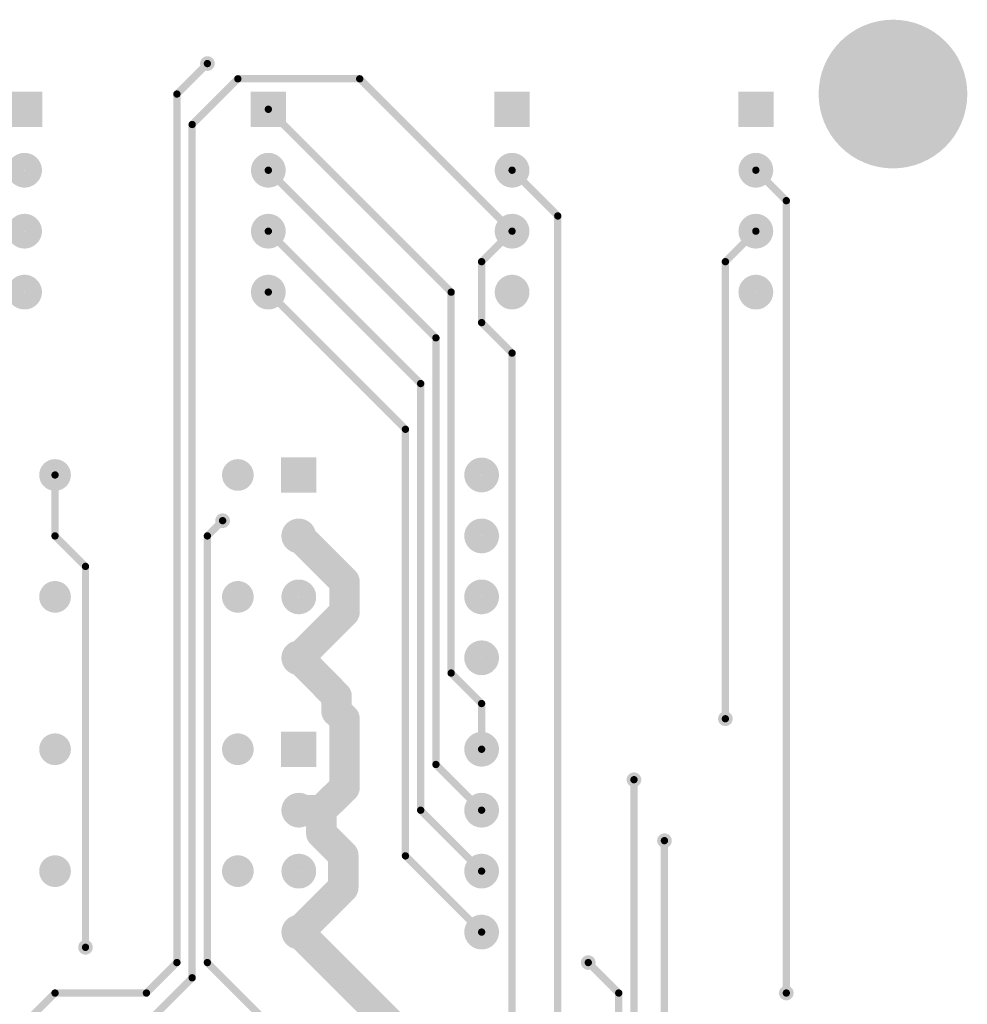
# Model space of a CAD drawing. Extents: x 0.24 to 7.39, y 0.21 to 4.62.
# Tile 11 of 11: x 5.84 to 7.39, y 3 to 4.62. Entities that reach past the tile are written whole.
import ezdxf

# ---------------------------------------------------------------- set-up
doc = ezdxf.new("R2010")
doc.units = 0

msp = doc.modelspace()

# ---------------------------------------------------------------- linework, layer by layer
at = {"layer": 'BOT'}
for points, const_width in [([(7.21, 4.496, 1), (7.332, 4.496, 1)], 0.122), ([(6.14, 4.546, 1), (6.152, 4.546, 1)], 0.012), ([(6.143, 4.546, 1), (6.149, 4.546, 1)], 0.006), ([(6.193, 4.521, 1), (6.199, 4.521, 1)], 0.006), ([(6.193, 4.521, 1), (6.199, 4.521, 1)], 0.006), ([(6.393, 4.521, 1), (6.399, 4.521, 1)], 0.006), ([(6.393, 4.521, 1), (6.399, 4.521, 1)], 0.006), ([(6.093, 4.496, 1), (6.099, 4.496, 1)], 0.006), ([(6.093, 4.496, 1), (6.099, 4.496, 1)], 0.006), ([(6.243, 4.471, 1), (6.249, 4.471, 1)], 0.006), ([(6.118, 4.446, 1), (6.124, 4.446, 1)], 0.006), ([(6.118, 4.446, 1), (6.124, 4.446, 1)], 0.006), ([(5.832, 4.371, 1), (5.86, 4.371, 1)], 0.029), ([(6.232, 4.371, 1), (6.26, 4.371, 1)], 0.029), ([(6.632, 4.371, 1), (6.66, 4.371, 1)], 0.029), ([(7.032, 4.371, 1), (7.06, 4.371, 1)], 0.029), ([(6.243, 4.371, 1), (6.249, 4.371, 1)], 0.006), ([(6.643, 4.371, 1), (6.649, 4.371, 1)], 0.006), ([(7.043, 4.371, 1), (7.049, 4.371, 1)], 0.006), ([(7.093, 4.321, 1), (7.099, 4.321, 1)], 0.006), ([(7.093, 4.321, 1), (7.099, 4.321, 1)], 0.006), ([(5.832, 4.271, 1), (5.86, 4.271, 1)], 0.029), ([(6.232, 4.271, 1), (6.26, 4.271, 1)], 0.029), ([(6.632, 4.271, 1), (6.66, 4.271, 1)], 0.029), ([(6.718, 4.296, 1), (6.724, 4.296, 1)], 0.006), ([(6.718, 4.296, 1), (6.724, 4.296, 1)], 0.006), ([(7.032, 4.271, 1), (7.06, 4.271, 1)], 0.029), ([(6.243, 4.271, 1), (6.249, 4.271, 1)], 0.006), ([(6.643, 4.271, 1), (6.649, 4.271, 1)], 0.006), ([(6.643, 4.271, 1), (6.649, 4.271, 1)], 0.006), ([(7.043, 4.271, 1), (7.049, 4.271, 1)], 0.006), ([(6.593, 4.221, 1), (6.599, 4.221, 1)], 0.006), ([(6.593, 4.221, 1), (6.599, 4.221, 1)], 0.006), ([(6.993, 4.221, 1), (6.999, 4.221, 1)], 0.006), ([(6.993, 4.221, 1), (6.999, 4.221, 1)], 0.006), ([(5.832, 4.171, 1), (5.86, 4.171, 1)], 0.029), ([(6.232, 4.171, 1), (6.26, 4.171, 1)], 0.029), ([(6.632, 4.171, 1), (6.66, 4.171, 1)], 0.029), ([(7.032, 4.171, 1), (7.06, 4.171, 1)], 0.029), ([(6.243, 4.171, 1), (6.249, 4.171, 1)], 0.006), ([(6.543, 4.171, 1), (6.549, 4.171, 1)], 0.006), ([(6.543, 4.171, 1), (6.549, 4.171, 1)], 0.006), ([(6.593, 4.121, 1), (6.599, 4.121, 1)], 0.006), ([(6.593, 4.121, 1), (6.599, 4.121, 1)], 0.006), ([(6.518, 4.096, 1), (6.524, 4.096, 1)], 0.006), ([(6.518, 4.096, 1), (6.524, 4.096, 1)], 0.006), ([(6.643, 4.071, 1), (6.649, 4.071, 1)], 0.006), ([(6.643, 4.071, 1), (6.649, 4.071, 1)], 0.006), ([(6.493, 4.021, 1), (6.499, 4.021, 1)], 0.006), ([(6.493, 4.021, 1), (6.499, 4.021, 1)], 0.006), ([(6.468, 3.946, 1), (6.474, 3.946, 1)], 0.006), ([(6.468, 3.946, 1), (6.474, 3.946, 1)], 0.006), ([(5.883, 3.871, 1), (5.909, 3.871, 1)], 0.026), ([(6.183, 3.871, 1), (6.209, 3.871, 1)], 0.026), ([(6.582, 3.871, 1), (6.61, 3.871, 1)], 0.029), ([(5.893, 3.871, 1), (5.899, 3.871, 1)], 0.006), ([(5.893, 3.871, 1), (5.899, 3.871, 1)], 0.006), ([(6.165, 3.796, 1), (6.177, 3.796, 1)], 0.012), ([(6.168, 3.796, 1), (6.174, 3.796, 1)], 0.006), ([(6.282, 3.771, 1), (6.31, 3.771, 1)], 0.029), ([(6.582, 3.771, 1), (6.61, 3.771, 1)], 0.029), ([(6.2835, 3.771, 1), (6.3085, 3.771, 1)], 0.025), ([(5.893, 3.771, 1), (5.899, 3.771, 1)], 0.006), ([(5.893, 3.771, 1), (5.899, 3.771, 1)], 0.006), ([(5.893, 3.771, 1), (5.899, 3.771, 1)], 0.006), ([(5.893, 3.771, 1), (5.899, 3.771, 1)], 0.006), ([(6.143, 3.771, 1), (6.149, 3.771, 1)], 0.006), ([(6.143, 3.771, 1), (6.149, 3.771, 1)], 0.006), ([(5.943, 3.721, 1), (5.949, 3.721, 1)], 0.006), ([(5.943, 3.721, 1), (5.949, 3.721, 1)], 0.006), ([(5.943, 3.721, 1), (5.949, 3.721, 1)], 0.006), ([(5.943, 3.721, 1), (5.949, 3.721, 1)], 0.006), ([(6.3585, 3.696, 1), (6.3835, 3.696, 1)], 0.025), ([(6.3585, 3.696, 1), (6.3835, 3.696, 1)], 0.025), ([(6.282, 3.671, 1), (6.31, 3.671, 1)], 0.029), ([(6.582, 3.671, 1), (6.61, 3.671, 1)], 0.029), ([(5.883, 3.671, 1), (5.909, 3.671, 1)], 0.026), ([(6.183, 3.671, 1), (6.209, 3.671, 1)], 0.026), ([(6.3585, 3.646, 1), (6.3835, 3.646, 1)], 0.025), ([(6.3585, 3.646, 1), (6.3835, 3.646, 1)], 0.025), ([(6.282, 3.571, 1), (6.31, 3.571, 1)], 0.029), ([(6.2835, 3.571, 1), (6.3085, 3.571, 1)], 0.025), ([(6.2835, 3.571, 1), (6.3085, 3.571, 1)], 0.025), ([(6.582, 3.571, 1), (6.61, 3.571, 1)], 0.029), ([(6.543, 3.546, 1), (6.549, 3.546, 1)], 0.006), ([(6.543, 3.546, 1), (6.549, 3.546, 1)], 0.006), ([(6.3455, 3.508, 1), (6.3705, 3.508, 1)], 0.025), ([(6.3455, 3.508, 1), (6.3705, 3.508, 1)], 0.025), ([(6.3455, 3.483, 1), (6.3705, 3.483, 1)], 0.025), ([(6.3455, 3.483, 1), (6.3705, 3.483, 1)], 0.025), ([(6.3585, 3.471, 1), (6.3835, 3.471, 1)], 0.025), ([(6.3585, 3.471, 1), (6.3835, 3.471, 1)], 0.025), ([(6.593, 3.496, 1), (6.599, 3.496, 1)], 0.006), ([(6.593, 3.496, 1), (6.599, 3.496, 1)], 0.006), ([(6.99, 3.471, 1), (7.002, 3.471, 1)], 0.012), ([(6.993, 3.471, 1), (6.999, 3.471, 1)], 0.006), ([(5.883, 3.421, 1), (5.909, 3.421, 1)], 0.026), ([(6.183, 3.421, 1), (6.209, 3.421, 1)], 0.026), ([(6.582, 3.421, 1), (6.61, 3.421, 1)], 0.029), ([(6.593, 3.421, 1), (6.599, 3.421, 1)], 0.006), ([(6.518, 3.396, 1), (6.524, 3.396, 1)], 0.006), ([(6.518, 3.396, 1), (6.524, 3.396, 1)], 0.006), ([(6.3585, 3.358, 1), (6.3835, 3.358, 1)], 0.025), ([(6.3585, 3.358, 1), (6.3835, 3.358, 1)], 0.025), ([(6.84, 3.371, 1), (6.852, 3.371, 1)], 0.012), ([(6.843, 3.371, 1), (6.849, 3.371, 1)], 0.006), ([(6.282, 3.321, 1), (6.31, 3.321, 1)], 0.029), ([(6.2835, 3.321, 1), (6.3085, 3.321, 1)], 0.025), ([(6.2835, 3.321, 1), (6.3085, 3.321, 1)], 0.025), ([(6.3205, 3.321, 1), (6.3455, 3.321, 1)], 0.025), ([(6.3205, 3.321, 1), (6.3455, 3.321, 1)], 0.025), ([(6.3205, 3.321, 1), (6.3455, 3.321, 1)], 0.025), ([(6.3205, 3.321, 1), (6.3455, 3.321, 1)], 0.025), ([(6.582, 3.321, 1), (6.61, 3.321, 1)], 0.029), ([(6.493, 3.321, 1), (6.499, 3.321, 1)], 0.006), ([(6.493, 3.321, 1), (6.499, 3.321, 1)], 0.006), ([(6.593, 3.321, 1), (6.599, 3.321, 1)], 0.006), ([(6.3205, 3.283, 1), (6.3455, 3.283, 1)], 0.025), ([(6.3205, 3.283, 1), (6.3455, 3.283, 1)], 0.025), ([(6.89, 3.271, 1), (6.902, 3.271, 1)], 0.012), ([(6.3565, 3.247, 1), (6.3815, 3.247, 1)], 0.025), ([(6.3565, 3.247, 1), (6.3815, 3.247, 1)], 0.025), ([(6.893, 3.271, 1), (6.899, 3.271, 1)], 0.006), ([(6.282, 3.221, 1), (6.31, 3.221, 1)], 0.029), ([(6.468, 3.246, 1), (6.474, 3.246, 1)], 0.006), ([(6.468, 3.246, 1), (6.474, 3.246, 1)], 0.006), ([(6.582, 3.221, 1), (6.61, 3.221, 1)], 0.029), ([(5.883, 3.221, 1), (5.909, 3.221, 1)], 0.026), ([(6.183, 3.221, 1), (6.209, 3.221, 1)], 0.026), ([(6.3565, 3.194, 1), (6.3815, 3.194, 1)], 0.025), ([(6.3565, 3.194, 1), (6.3815, 3.194, 1)], 0.025), ([(6.593, 3.221, 1), (6.599, 3.221, 1)], 0.006), ([(6.282, 3.121, 1), (6.31, 3.121, 1)], 0.029), ([(6.2835, 3.121, 1), (6.3085, 3.121, 1)], 0.025), ([(6.2835, 3.121, 1), (6.3085, 3.121, 1)], 0.025), ([(6.582, 3.121, 1), (6.61, 3.121, 1)], 0.029), ([(6.593, 3.121, 1), (6.599, 3.121, 1)], 0.006), ([(5.94, 3.096, 1), (5.952, 3.096, 1)], 0.012), ([(5.94, 3.096, 1), (5.952, 3.096, 1)], 0.012), ([(5.943, 3.096, 1), (5.949, 3.096, 1)], 0.006), ([(5.943, 3.096, 1), (5.949, 3.096, 1)], 0.006), ([(6.093, 3.071, 1), (6.099, 3.071, 1)], 0.006), ([(6.093, 3.071, 1), (6.099, 3.071, 1)], 0.006), ([(6.143, 3.071, 1), (6.149, 3.071, 1)], 0.006), ([(6.143, 3.071, 1), (6.149, 3.071, 1)], 0.006), ([(6.765, 3.071, 1), (6.777, 3.071, 1)], 0.012), ([(6.768, 3.071, 1), (6.774, 3.071, 1)], 0.006), ([(6.118, 3.046, 1), (6.124, 3.046, 1)], 0.006), ([(6.118, 3.046, 1), (6.124, 3.046, 1)], 0.006), ([(5.893, 3.021, 1), (5.899, 3.021, 1)], 0.006), ([(5.893, 3.021, 1), (5.899, 3.021, 1)], 0.006), ([(6.043, 3.021, 1), (6.049, 3.021, 1)], 0.006), ([(6.043, 3.021, 1), (6.049, 3.021, 1)], 0.006), ([(6.818, 3.021, 1), (6.824, 3.021, 1)], 0.006), ([(6.818, 3.021, 1), (6.824, 3.021, 1)], 0.006), ([(7.09, 3.021, 1), (7.102, 3.021, 1)], 0.012), ([(7.093, 3.021, 1), (7.099, 3.021, 1)], 0.006)]:
    msp.add_lwpolyline(points, format="xyb", close=True, dxfattribs=dict(at, const_width=const_width))
for points, const_width in [([(6.096, 4.496), (6.146, 4.546)], 0.012), ([(6.121, 4.446), (6.196, 4.521)], 0.012), ([(6.196, 4.521), (6.396, 4.521)], 0.012), ([(6.396, 4.521), (6.646, 4.271)], 0.012), ([(6.096, 3.071), (6.096, 4.496)], 0.012), ([(6.246, 4.471), (6.546, 4.171)], 0.012), ([(6.121, 3.046), (6.121, 4.446)], 0.012), ([(6.246, 4.371), (6.521, 4.096)], 0.012), ([(6.646, 4.371), (6.721, 4.296)], 0.012), ([(7.096, 4.321), (7.046, 4.371)], 0.012), ([(7.096, 3.021), (7.096, 4.321)], 0.012), ([(6.721, 4.296), (6.721, 2.896)], 0.012), ([(6.246, 4.271), (6.496, 4.021)], 0.012), ([(6.646, 4.271), (6.596, 4.221)], 0.012), ([(7.046, 4.271), (6.996, 4.221)], 0.012), ([(6.596, 4.221), (6.596, 4.121)], 0.012), ([(6.996, 4.221), (6.996, 3.471)], 0.012), ([(6.246, 4.171), (6.471, 3.946)], 0.012), ([(6.546, 4.171), (6.546, 3.546)], 0.012), ([(6.596, 4.121), (6.646, 4.071)], 0.012), ([(6.521, 4.096), (6.521, 3.396)], 0.012), ([(6.646, 4.071), (6.646, 2.896)], 0.012), ([(6.496, 4.021), (6.496, 3.321)], 0.012), ([(6.471, 3.946), (6.471, 3.246)], 0.012), ([(5.896, 3.871), (5.896, 3.771)], 0.012), ([(5.896, 3.771), (5.896, 3.871)], 0.012), ([(6.171, 3.796), (6.146, 3.771)], 0.012), ([(6.296, 3.771), (6.371, 3.696)], 0.05), ([(5.896, 3.771), (5.946, 3.721)], 0.012), ([(5.946, 3.721), (5.896, 3.771)], 0.012), ([(6.146, 3.771), (6.146, 3.071)], 0.012), ([(5.946, 3.721), (5.946, 3.096)], 0.012), ([(5.946, 3.096), (5.946, 3.721)], 0.012), ([(6.371, 3.696), (6.371, 3.646)], 0.05), ([(6.371, 3.646), (6.296, 3.571)], 0.05), ([(6.358, 3.508), (6.296, 3.571)], 0.05), ([(6.546, 3.546), (6.596, 3.496)], 0.012), ([(6.358, 3.483), (6.358, 3.508)], 0.05), ([(6.371, 3.471), (6.358, 3.483)], 0.05), ([(6.371, 3.358), (6.371, 3.471)], 0.05), ([(6.596, 3.496), (6.596, 3.421)], 0.012), ([(6.521, 3.396), (6.596, 3.321)], 0.012), ([(6.333, 3.321), (6.371, 3.358)], 0.05), ([(6.846, 3.371), (6.846, 2.771)], 0.012), ([(6.296, 3.321), (6.333, 3.321)], 0.05), ([(6.333, 3.321), (6.296, 3.321)], 0.05), ([(6.333, 3.283), (6.333, 3.321)], 0.05), ([(6.496, 3.321), (6.596, 3.221)], 0.012), ([(6.369, 3.247), (6.333, 3.283)], 0.05), ([(6.369, 3.194), (6.369, 3.247)], 0.05), ([(6.896, 1.771), (6.896, 3.271)], 0.012), ([(6.471, 3.246), (6.596, 3.121)], 0.012), ([(6.296, 3.121), (6.369, 3.194)], 0.05), ([(6.296, 3.121), (6.446, 2.971)], 0.05), ([(6.046, 3.021), (6.096, 3.071)], 0.012), ([(6.146, 3.071), (6.396, 2.821)], 0.012), ([(6.821, 3.021), (6.771, 3.071)], 0.012), ([(5.896, 2.821), (6.121, 3.046)], 0.012), ([(5.846, 2.971), (5.896, 3.021)], 0.012), ([(5.896, 3.021), (6.046, 3.021)], 0.012), ([(6.821, 2.721), (6.821, 3.021)], 0.012)]:
    msp.add_lwpolyline(points, dxfattribs=dict(at, const_width=const_width))
for points in [[(5.817, 4.442), (5.875, 4.442), (5.817, 4.5), (5.875, 4.5)], [(6.217, 4.442), (6.275, 4.442), (6.217, 4.5), (6.275, 4.5)], [(6.617, 4.442), (6.675, 4.442), (6.617, 4.5), (6.675, 4.5)], [(7.017, 4.442), (7.075, 4.442), (7.017, 4.5), (7.075, 4.5)], [(6.267, 3.842), (6.325, 3.842), (6.267, 3.9), (6.325, 3.9)], [(6.267, 3.392), (6.325, 3.392), (6.267, 3.45), (6.325, 3.45)]]:
    msp.add_solid(points, dxfattribs=at)

doc.saveas('drawing.dxf')
